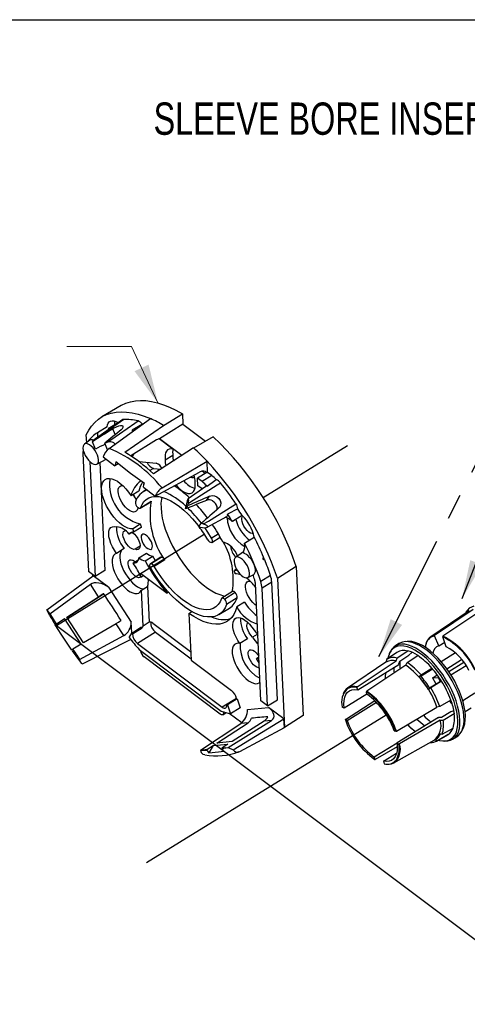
# Model space of a CAD drawing. Header units: inches. Extents: x 0 to 11, y 0 to 8.5.
# Tile 18 of 23: x 6.2 to 7.9, y 4.7 to 8.5. Entities that reach past the tile are written whole.
import ezdxf

# ---------------------------------------------------------------- set-up
doc = ezdxf.new("R2010")
doc.units = ezdxf.units.IN
doc.header["$MEASUREMENT"] = 0
doc.linetypes.add('CENTERX2', pattern=[0.8, 0.5, -0.1, 0.1, -0.1])
doc.layers.add('TEXT', color=140, linetype='Continuous', lineweight=25)
doc.styles.add('SLDTEXTSTYLE0', font='TXT', dxfattribs={"width": 0.75})
doc.dimstyles.new('SLDDIMSTYLE0', dxfattribs={"dimtxt": 0.18, "dimasz": 0.15, "dimexe": 0, "dimexo": 0.0625, "dimgap": 0, "dimtad": 0, "dimtih": 1, "dimtoh": 1, "dimdec": 0, "dimrnd": 1e-09, "dimzin": 0, "dimdsep": 46, "dimtxsty": 'Standard', "dimsah": 1, "dimcen": 0.09, "dimadec": 0, "dimazin": 0, "dimtfac": 0.15, "dimtdec": 0, "dimtofl": 0, "dimtmove": 0, "dimatfit": 3, "dimfxl": 0, "dimfrac": 2, "dimtolj": 1, "dimtzin": 0, "dimarcsym": 0})

msp = doc.modelspace()

# ---------------------------------------------------------------- linework, layer by layer
at = {"color": 7, "linetype": 'Continuous'}
msp.add_line((0.0001, 8.5001), (11.0001, 8.5001), dxfattribs=at)
for p, q in [((6.5779, 7.0064), (6.5029, 6.9621)), ((6.5842, 6.9516), (6.4691, 6.8708)), ((6.5282, 6.9174), (6.5658, 6.9407)), ((6.532, 6.8403), (6.691, 6.9556)), ((6.7419, 6.9292), (6.815, 6.9744)), ((6.815, 6.9744), (6.8169, 6.9335)), ((6.5236, 6.9242), (6.4859, 6.901)), ((6.5282, 6.9174), (6.532, 6.915)), ((6.5546, 6.8935), (6.5455, 6.9159)), ((6.592, 6.8258), (6.7419, 6.9294)), ((6.66, 6.9338), (6.6203, 6.9113)), ((6.6235, 6.9067), (6.6203, 6.9113)), ((6.8169, 6.9335), (6.727, 6.8777)), ((6.7419, 6.9294), (6.7419, 6.9292)), ((6.8169, 6.9335), (6.904, 6.8682)), ((6.4565, 6.8718), (6.4357, 6.8572)), ((6.4444, 6.8633), (6.443, 6.8924)), ((6.4782, 6.8377), (6.4666, 6.8662)), ((6.7151, 6.8729), (6.6155, 6.8111)), ((6.7775, 6.8379), (6.725, 6.8773)), ((6.8134, 6.8129), (6.727, 6.8777)), ((6.9337, 6.8853), (6.8584, 6.8418)), ((6.5254, 6.8341), (6.5145, 6.861)), ((6.8584, 6.842), (6.7038, 6.7419)), ((6.7835, 6.8353), (6.7775, 6.8379)), ((7.1283, 6.6497), (7.4544, 6.8511)), ((6.4301, 6.8199), (6.4517, 6.364)), ((6.4565, 6.7894), (6.4776, 6.3445)), ((6.4839, 6.7792), (6.5197, 6.7985)), ((6.5083, 6.807), (6.5539, 6.7728)), ((6.646, 6.7896), (6.6477, 6.7896)), ((6.6477, 6.7896), (6.7141, 6.7826)), ((6.7362, 6.6871), (6.9105, 6.791)), ((6.7487, 6.7956), (6.7783, 6.8139)), ((6.9105, 6.7908), (6.9105, 6.791)), ((6.9126, 6.7473), (6.9105, 6.7908)), ((6.4954, 6.7854), (6.5152, 6.3678)), ((6.5664, 6.7806), (6.5539, 6.7728)), ((6.7031, 6.7628), (6.6896, 6.7545)), ((6.7031, 6.7628), (6.7315, 6.7599)), ((6.7101, 6.6556), (6.8813, 6.7482)), ((6.9037, 6.7432), (6.8919, 6.7521)), ((6.9093, 6.7467), (6.8739, 6.7248)), ((6.8753, 6.6959), (6.8739, 6.7248)), ((6.8914, 6.7116), (6.8739, 6.7248)), ((6.9291, 6.7349), (6.8914, 6.7116)), ((6.9102, 6.746), (6.9093, 6.7467)), ((6.9126, 6.7473), (6.9102, 6.746)), ((6.9291, 6.7349), (6.9126, 6.7473)), ((6.6461, 6.6751), (6.6165, 6.6568)), ((6.6765, 6.6809), (6.6631, 6.6726)), ((6.6645, 6.6898), (6.7101, 6.6556)), ((6.9055, 6.6928), (6.8373, 6.645)), ((6.892, 6.6833), (6.8753, 6.6959)), ((6.6516, 6.6086), (6.6925, 6.6338)), ((6.6533, 6.6108), (6.6942, 6.636)), ((6.9079, 6.6389), (6.9206, 6.6554)), ((6.9323, 6.636), (6.933, 6.6369)), ((6.8277, 6.6061), (6.8374, 6.6187)), ((6.9501, 6.6138), (6.9494, 6.6128)), ((7.0297, 6.6064), (6.9902, 6.586)), ((6.9107, 6.5351), (6.9871, 6.5763)), ((7.0464, 6.5801), (7.0088, 6.5568)), ((6.6225, 6.5294), (6.6521, 6.5477)), ((6.6557, 6.5343), (6.6261, 6.516)), ((6.8786, 6.5373), (6.8882, 6.5499)), ((6.3273, 6.155), (6.9, 6.5086)), ((6.6217, 6.5163), (6.609, 6.5084)), ((6.9271, 6.4928), (6.954, 6.5094)), ((6.9288, 6.4762), (6.9615, 6.4964)), ((7.0557, 6.4735), (7.0934, 6.4967)), ((6.5899, 6.4522), (6.5603, 6.4339)), ((6.651, 6.4616), (6.6322, 6.4499)), ((6.6238, 6.3957), (6.644, 6.4082)), ((6.6462, 6.4168), (6.6758, 6.4351)), ((6.6713, 6.4048), (6.7009, 6.4231)), ((6.732, 6.4186), (6.6911, 6.3934)), ((6.6918, 6.3937), (6.7327, 6.419)), ((6.7105, 6.4054), (6.7009, 6.4231)), ((6.7469, 6.4085), (6.706, 6.3833)), ((6.732, 6.4186), (6.7327, 6.419)), ((7.0514, 6.44), (7.0206, 6.4183)), ((6.5152, 6.3678), (6.4776, 6.3445)), ((7.0246, 6.3726), (7.0164, 6.3675)), ((7.256, 6.3836), (7.183, 6.3372)), ((7.256, 6.3836), (7.2834, 5.8065)), ((6.2896, 6.2147), (6.4693, 6.3474)), ((6.4776, 6.3445), (6.4517, 6.364)), ((6.4689, 6.3471), (6.4687, 6.3512)), ((6.529, 6.3026), (6.4693, 6.3474)), ((6.653, 6.3572), (6.7557, 6.2801)), ((6.6538, 6.3406), (6.653, 6.3572)), ((6.6655, 6.3478), (6.6538, 6.3406)), ((7.0688, 6.3403), (7.0912, 6.3524)), ((7.1561, 6.3486), (7.1184, 6.3254)), ((7.183, 6.3372), (7.2104, 5.7594)), ((6.3016, 6.2003), (6.4589, 6.314)), ((6.4902, 6.266), (6.4589, 6.314)), ((6.529, 6.3026), (6.617, 6.1674)), ((6.6562, 6.2909), (6.6799, 6.3056)), ((6.6627, 6.1526), (6.6562, 6.2909)), ((6.6799, 6.3056), (6.6864, 6.1672)), ((7.1195, 5.863), (7.0978, 6.3189)), ((7.1613, 6.3227), (7.1237, 6.2995)), ((7.1453, 5.8435), (7.1237, 6.2995)), ((7.183, 5.8668), (7.1613, 6.3227)), ((6.3672, 6.1865), (6.4902, 6.266)), ((6.4978, 6.268), (6.3682, 6.1848)), ((6.5111, 6.2766), (6.4975, 6.2678)), ((6.4975, 6.2678), (6.4978, 6.268)), ((6.761, 6.2835), (6.7557, 6.2801)), ((7.0092, 6.2862), (6.9683, 6.261)), ((7.0198, 6.2818), (6.9789, 6.2566)), ((7.0274, 6.2617), (6.9865, 6.2364)), ((6.9568, 6.1969), (6.9977, 6.2222)), ((7.0556, 6.2449), (7.026, 6.2266)), ((7.7915, 6.1172), (7.9413, 6.2178)), ((6.3016, 6.2003), (6.3112, 6.1855)), ((6.3273, 6.1607), (6.3112, 6.1855)), ((6.3228, 6.1568), (6.3591, 6.1812)), ((6.3273, 6.1607), (6.3591, 6.1812)), ((6.4234, 6.0819), (6.3591, 6.1812)), ((6.4319, 6.0869), (6.3672, 6.1865)), ((6.8401, 6.2016), (6.8513, 6.2085)), ((6.8401, 6.2016), (6.8487, 6.0204)), ((7.9255, 6.2115), (7.7766, 6.1113)), ((7.9748, 6.2138), (7.8243, 6.1133)), ((7.913, 6.2061), (7.9128, 6.2029)), ((6.3273, 6.1607), (6.3262, 6.1599)), ((6.3273, 6.155), (8.2825, 4.688)), ((6.5581, 6.1616), (6.4319, 6.0869)), ((6.5882, 6.1153), (6.5581, 6.1616)), ((6.619, 6.1256), (6.617, 6.1674)), ((6.6188, 6.1255), (6.6565, 6.1488)), ((6.6217, 6.122), (6.6593, 6.1452)), ((6.6864, 6.1672), (6.6627, 6.1526)), ((6.7003, 6.1642), (6.8471, 6.054)), ((6.4172, 6.0228), (6.5882, 6.1153)), ((6.428, 6.0062), (6.6145, 6.1008)), ((6.6091, 6.1076), (6.6188, 6.1255)), ((6.7111, 6.1288), (6.6409, 6.0854)), ((6.7111, 6.1288), (6.8485, 6.0257)), ((7.0674, 6.1034), (7.0378, 6.0851)), ((7.105, 6.1202), (7.0867, 6.1089)), ((7.8085, 6.0759), (7.7909, 6.1146)), ((7.8368, 6.0725), (7.8235, 6.1107)), ((6.3901, 6.0619), (6.3911, 6.0627)), ((6.4234, 6.0819), (6.3911, 6.0627)), ((6.4061, 6.0397), (6.3911, 6.0627)), ((6.6409, 6.0854), (6.9696, 5.8388)), ((6.6472, 6.0619), (6.9652, 5.8233)), ((7.6537, 6.0846), (7.6384, 6.0748)), ((7.7562, 6.0694), (7.7577, 6.0792)), ((7.8085, 6.0759), (7.8308, 6.0897)), ((6.4061, 6.0397), (6.4172, 6.0228)), ((6.6532, 6.0567), (6.6531, 6.0574)), ((6.9617, 5.8114), (6.6667, 6.0328)), ((7.1022, 6.0273), (7.1114, 6.033)), ((7.6056, 6.0236), (7.6045, 6.014)), ((7.6458, 6.0506), (7.6056, 6.0236)), ((7.6189, 6.0509), (7.6161, 6.0447)), ((7.6428, 6.0177), (7.6468, 6.0285)), ((7.6875, 6.0556), (7.6468, 6.0285)), ((7.6572, 6.0165), (7.6926, 6.0393)), ((7.6853, 6.0111), (7.7263, 6.0382)), ((7.6875, 6.0556), (7.6872, 6.0568)), ((7.6926, 6.0393), (7.7035, 6.0505)), ((7.7263, 6.0382), (7.7261, 6.0393)), ((7.873, 6.0486), (7.8176, 6.0144)), ((6.8487, 6.0204), (7.0053, 5.9029)), ((7.6033, 6.0125), (7.4544, 5.9123)), ((7.4919, 5.9172), (7.6428, 6.0177)), ((7.4939, 5.9052), (7.6539, 6.004)), ((7.6804, 6.0007), (7.5288, 5.9006)), ((7.6534, 6.0058), (7.6572, 6.0165)), ((7.6534, 6.0058), (7.6539, 6.004)), ((7.6804, 6.0007), (7.6853, 6.0111)), ((7.7395, 5.9632), (7.7814, 5.9895)), ((7.7757, 5.9819), (7.7832, 5.987)), ((7.7814, 5.9895), (7.7813, 5.9894)), ((7.839, 5.9864), (7.8966, 6.0228)), ((7.8467, 5.9762), (7.9052, 6.0123)), ((7.8547, 5.964), (7.9134, 6.0002)), ((7.7316, 5.9567), (7.7395, 5.9632)), ((7.737, 5.9601), (7.7316, 5.9567)), ((7.7384, 5.9584), (7.7398, 5.9596)), ((7.7398, 5.9596), (7.7757, 5.9819)), ((7.8072, 5.9517), (7.7844, 5.9512)), ((7.7848, 5.9521), (7.802, 5.963)), ((7.8072, 5.9517), (7.8094, 5.9531)), ((7.8152, 5.9375), (7.8072, 5.9517)), ((7.4939, 5.9052), (7.491, 5.9147)), ((7.7766, 5.9133), (7.7686, 5.9068)), ((7.7723, 5.9131), (7.8174, 5.941)), ((7.8184, 5.9396), (7.7766, 5.9133)), ((7.0241, 5.8724), (6.9696, 5.8388)), ((7.0243, 5.8714), (6.9867, 5.8481)), ((7.027, 5.8708), (6.9894, 5.8475)), ((7.027, 5.8708), (7.0392, 5.8363)), ((7.5294, 5.8891), (7.4411, 5.8346)), ((7.5294, 5.8892), (7.5277, 5.8981)), ((7.948, 5.8924), (7.9009, 5.8633)), ((6.9894, 5.8475), (7.0016, 5.8131)), ((7.0392, 5.8363), (7.0016, 5.8131)), ((7.0675, 5.8294), (7.1487, 5.8377)), ((7.1453, 5.8435), (7.1195, 5.863)), ((7.1453, 5.8435), (7.183, 5.8668)), ((7.2084, 5.7929), (7.1487, 5.8377)), ((7.4411, 5.8346), (7.434, 5.8385)), ((7.4464, 5.7905), (7.5599, 5.8637)), ((7.4528, 5.7869), (7.5668, 5.8573)), ((7.644, 5.7455), (7.8009, 5.8384)), ((7.812, 5.8405), (7.8009, 5.8384)), ((7.8545, 5.8656), (7.812, 5.8405)), ((7.8587, 5.853), (7.849, 5.8623)), ((7.8553, 5.8653), (7.8545, 5.8656)), ((7.9337, 5.834), (7.9106, 5.8208)), ((6.6765, 5.2364), (7.604, 5.8092)), ((6.9714, 5.8092), (6.9841, 5.8174)), ((6.9736, 5.8205), (6.9739, 5.8161)), ((6.9785, 5.8191), (6.9739, 5.8161)), ((7.045, 5.7779), (6.9965, 5.8142)), ((7.2834, 5.8065), (7.2104, 5.7594)), ((7.8065, 5.7985), (7.6464, 5.6997)), ((7.8065, 5.7985), (7.8078, 5.7978)), ((7.819, 5.7985), (7.8078, 5.7978)), ((7.8552, 5.8202), (7.819, 5.7985)), ((7.8248, 5.7886), (7.8673, 5.8134)), ((7.8662, 5.8246), (7.8552, 5.8202)), ((7.8673, 5.8134), (7.8682, 5.8129)), ((6.8853, 5.6715), (7.0414, 5.7752)), ((6.9484, 5.6994), (7.0692, 5.7781)), ((6.9919, 5.6824), (7.1607, 5.7874)), ((7.1319, 5.7845), (7.0082, 5.7055)), ((7.0114, 5.6731), (7.2084, 5.7929)), ((7.0377, 5.6674), (7.21, 5.76)), ((7.0692, 5.7781), (7.0414, 5.7752)), ((7.1607, 5.7874), (7.1319, 5.7845)), ((7.21, 5.76), (7.2084, 5.7929)), ((7.4528, 5.7869), (7.4462, 5.7892)), ((7.8134, 5.7877), (7.6562, 5.696)), ((7.8134, 5.7877), (7.8248, 5.7886)), ((7.821, 5.7335), (7.8634, 5.7574)), ((7.6347, 5.7473), (7.6413, 5.7451)), ((7.8002, 5.7073), (7.8425, 5.7312)), ((7.8448, 5.7326), (7.8024, 5.7086)), ((7.8108, 5.736), (7.821, 5.7335)), ((7.8448, 5.7326), (7.8425, 5.7312)), ((7.8447, 5.7327), (7.8448, 5.7326)), ((7.8587, 5.7548), (7.8621, 5.7557)), ((7.8612, 5.714), (7.8768, 5.7232)), ((6.9092, 5.6739), (6.9343, 5.6903)), ((6.9343, 5.6903), (6.9175, 5.661)), ((6.9343, 5.6903), (6.9915, 5.6949)), ((7.0082, 5.7055), (6.9484, 5.6994)), ((6.9915, 5.6949), (6.9681, 5.68)), ((6.983, 5.6815), (6.9681, 5.68)), ((6.983, 5.6815), (6.9919, 5.6824)), ((6.9919, 5.6824), (7.0114, 5.6731)), ((7.6464, 5.6996), (7.5581, 5.6451)), ((7.6466, 5.6844), (7.5615, 5.6354)), ((7.6335, 5.6223), (7.7898, 5.7105)), ((7.6464, 5.6997), (7.6535, 5.6958)), ((7.7922, 5.7112), (7.7977, 5.7146)), ((7.8024, 5.7086), (7.7922, 5.7112)), ((7.8243, 5.7075), (7.8311, 5.7072)), ((6.8853, 5.6715), (6.8954, 5.6725)), ((6.9026, 5.6544), (6.8953, 5.6556)), ((6.9092, 5.6739), (6.8954, 5.6725)), ((6.9104, 5.6715), (6.9092, 5.6739)), ((6.9681, 5.68), (6.9693, 5.6774)), ((7.5581, 5.6451), (7.5598, 5.6361)), ((7.5936, 5.6291), (7.6448, 5.6608)), ((7.5936, 5.6291), (7.5965, 5.6196))]:
    msp.add_line(p, q)
at = {"flags": 128}
for points in [[(6.5779, 7.0064), (6.5799, 7.0076), (6.5964, 7.0155), (6.6141, 7.0212), (6.6329, 7.0247), (6.6528, 7.0261), (6.6737, 7.0252), (6.6955, 7.0221), (6.7181, 7.0168), (6.7415, 7.0094), (6.7655, 6.9998), (6.79, 6.9881), (6.815, 6.9744)], [(6.443, 6.8924), (6.4525, 6.9105), (6.4634, 6.9268), (6.4758, 6.941), (6.4897, 6.9532), (6.5049, 6.9632), (6.5214, 6.9712), (6.5391, 6.9769), (6.558, 6.9805), (6.5779, 6.9818), (6.5989, 6.981), (6.6208, 6.9779), (6.6435, 6.9726), (6.6669, 6.9651), (6.691, 6.9555)], [(6.4681, 6.8696), (6.4854, 6.8817), (6.5749, 6.9443), (6.5868, 6.9526)], [(6.5236, 6.9242), (6.5251, 6.932), (6.5278, 6.9383), (6.5318, 6.9431), (6.537, 6.9462), (6.5431, 6.9475), (6.5501, 6.947), (6.5577, 6.9447), (6.5658, 6.9407)], [(6.5244, 6.8638), (6.5413, 6.8756), (6.6313, 6.9382), (6.6433, 6.9465)], [(6.5531, 6.9328), (6.553, 6.9393), (6.5537, 6.9461)], [(6.5695, 6.9414), (6.5677, 6.941), (6.5658, 6.9407)], [(6.5781, 6.9124), (6.5833, 6.9176), (6.5858, 6.9223), (6.5851, 6.9258), (6.5815, 6.9278), (6.5754, 6.9279), (6.5675, 6.9261), (6.5585, 6.9228), (6.5495, 6.9184), (6.5455, 6.9159)], [(6.4301, 6.8411), (6.4314, 6.8324), (6.4343, 6.8229), (6.4388, 6.8131), (6.4445, 6.8036), (6.4511, 6.795), (6.4582, 6.7877), (6.4655, 6.7823), (6.4725, 6.7789), (6.4787, 6.7779), (6.4839, 6.7792), (6.4877, 6.7828), (6.4899, 6.7885), (6.4904, 6.7959), (6.4892, 6.8046), (6.4862, 6.8141), (6.4818, 6.8239), (6.4761, 6.8334), (6.4695, 6.842), (6.4623, 6.8493), (6.4551, 6.8547), (6.4481, 6.8581), (6.4418, 6.8591), (6.4367, 6.8578), (6.4328, 6.8542), (6.4306, 6.8485), (6.4301, 6.8411)], [(6.7775, 6.8379), (6.7701, 6.8386), (6.7635, 6.8374), (6.7579, 6.8343), (6.7534, 6.8295), (6.7502, 6.8231), (6.7483, 6.8151), (6.7478, 6.8059), (6.7487, 6.7956)], [(6.5571, 6.7878), (6.5542, 6.7763), (6.5539, 6.7728)], [(6.6678, 6.7048), (6.6141, 6.7433), (6.5571, 6.7878)], [(6.7783, 6.8139), (6.7785, 6.8031), (6.7802, 6.7914)], [(6.6225, 6.5294), (6.6135, 6.5294), (6.6037, 6.5317), (6.5931, 6.5363), (6.5821, 6.5431), (6.5709, 6.5518), (6.5598, 6.5623), (6.5491, 6.5743), (6.539, 6.5876), (6.5297, 6.6018), (6.5215, 6.6166), (6.5145, 6.6317), (6.509, 6.6466), (6.505, 6.661), (6.5027, 6.6747), (6.5022, 6.6871), (6.5033, 6.6982), (6.5061, 6.7076), (6.5106, 6.715), (6.5165, 6.7203), (6.5239, 6.7234), (6.5325, 6.7243), (6.542, 6.7228), (6.5524, 6.719), (6.5633, 6.713), (6.5744, 6.705), (6.5856, 6.6951), (6.5965, 6.6836), (6.6068, 6.6707), (6.6165, 6.6568)], [(6.8622, 6.7321), (6.8608, 6.7297), (6.8568, 6.7266), (6.8514, 6.726), (6.8449, 6.7279), (6.8443, 6.7282)], [(6.9104, 6.6936), (6.9405, 6.7154), (6.9459, 6.7193)], [(6.6425, 6.6116), (6.6421, 6.6081), (6.64, 6.6015), (6.6364, 6.5967), (6.6314, 6.5941), (6.6252, 6.5937), (6.6181, 6.5955), (6.6103, 6.5995), (6.6024, 6.6055), (6.5945, 6.6132), (6.587, 6.6223), (6.5803, 6.6324), (6.5746, 6.6431), (6.5703, 6.6538), (6.5674, 6.6641), (6.5662, 6.6736), (6.5666, 6.6819), (6.5686, 6.6885), (6.5723, 6.6933), (6.5773, 6.6959), (6.5835, 6.6963), (6.5845, 6.6962)], [(6.6645, 6.6898), (6.6664, 6.7009), (6.6678, 6.7048)], [(6.7894, 6.6985), (6.7904, 6.6973), (6.8001, 6.6874), (6.81, 6.6791), (6.8197, 6.6727), (6.8291, 6.6683), (6.8379, 6.6661), (6.8458, 6.6661), (6.8525, 6.6683), (6.858, 6.6728), (6.862, 6.6793), (6.8644, 6.6876), (6.8652, 6.6975), (6.8643, 6.7088)], [(6.8385, 6.6281), (6.8562, 6.6394), (6.9502, 6.699), (6.9626, 6.7069)], [(6.9104, 6.6936), (6.9071, 6.6936), (6.9055, 6.6928)], [(6.6533, 6.6108), (6.6589, 6.6235), (6.6662, 6.6341), (6.675, 6.6426), (6.6853, 6.6488), (6.6969, 6.6528), (6.7097, 6.6543), (6.7236, 6.6535), (6.7385, 6.6504), (6.7541, 6.6449), (6.7703, 6.6372), (6.7869, 6.6272), (6.8038, 6.6152), (6.8208, 6.6013), (6.8376, 6.5855), (6.8542, 6.5681), (6.8703, 6.5493), (6.8791, 6.538)], [(6.6942, 6.636), (6.6935, 6.6347), (6.6925, 6.6338)], [(6.7352, 6.6513), (6.7339, 6.644), (6.7322, 6.6276), (6.7323, 6.6098), (6.734, 6.5907), (6.7373, 6.5706), (6.7423, 6.5496), (6.7489, 6.528), (6.7569, 6.5059), (6.7664, 6.4837), (6.7772, 6.4615), (6.7892, 6.4396), (6.8024, 6.4181), (6.8164, 6.3974), (6.8313, 6.3776), (6.8468, 6.3589), (6.8628, 6.3416), (6.8792, 6.3257), (6.8957, 6.3115), (6.9122, 6.2991), (6.9286, 6.2887), (6.9446, 6.2803), (6.9601, 6.274), (6.9749, 6.2699), (6.981, 6.2688)], [(6.9206, 6.6554), (6.9298, 6.6577), (6.9395, 6.6569), (6.9488, 6.653), (6.9564, 6.6465), (6.9615, 6.6382), (6.9636, 6.6289), (6.9625, 6.6197), (6.9583, 6.6117), (6.9552, 6.6085)], [(6.6533, 6.6108), (6.6526, 6.6094), (6.6515, 6.6085), (6.6502, 6.6081), (6.6486, 6.6081), (6.6468, 6.6087), (6.6449, 6.6097), (6.643, 6.6111), (6.641, 6.613)], [(6.8973, 6.5476), (6.9157, 6.559), (7.0102, 6.6178), (7.0227, 6.6256)], [(6.9492, 6.6032), (6.9503, 6.6071), (6.9501, 6.6138)], [(7.0899, 6.5113), (7.0851, 6.5108), (7.079, 6.5126), (7.0723, 6.5166), (7.0656, 6.5227), (7.0592, 6.5302), (7.0536, 6.5389), (7.0492, 6.5479), (7.0463, 6.5569), (7.0451, 6.565), (7.0456, 6.5718), (7.0478, 6.5769), (7.0487, 6.5779)], [(6.5603, 6.4339), (6.5517, 6.4462), (6.5442, 6.4592), (6.5381, 6.4725), (6.5335, 6.4857), (6.5307, 6.4982), (6.5297, 6.5096), (6.5306, 6.5195), (6.5334, 6.5276), (6.5378, 6.5335), (6.5439, 6.537), (6.5513, 6.5381), (6.5599, 6.5366)], [(6.6322, 6.4499), (6.6268, 6.4493), (6.6203, 6.4511), (6.6134, 6.4554), (6.6063, 6.4617), (6.5995, 6.4696), (6.5937, 6.4787), (6.589, 6.4883), (6.586, 6.4976), (6.5847, 6.5062), (6.5852, 6.5134), (6.5876, 6.5187), (6.5917, 6.5217), (6.5945, 6.5224)], [(6.9009, 6.5334), (6.9125, 6.5163), (6.9271, 6.4928)], [(6.6206, 6.5162), (6.6223, 6.5149), (6.6294, 6.5086), (6.6361, 6.5007), (6.642, 6.4916), (6.6466, 6.4821), (6.6497, 6.4727), (6.651, 6.4641), (6.6504, 6.4569), (6.648, 6.4516), (6.644, 6.4486), (6.6386, 6.448), (6.6322, 6.4499)], [(6.699, 6.4623), (6.6978, 6.4699), (6.6949, 6.4782), (6.6905, 6.4866), (6.6851, 6.4943), (6.679, 6.5008), (6.6727, 6.5055), (6.6668, 6.508), (6.6617, 6.5082), (6.6579, 6.506), (6.6556, 6.5016), (6.655, 6.4953), (6.6562, 6.4877), (6.6591, 6.4794), (6.6635, 6.471), (6.6689, 6.4633), (6.675, 6.4568), (6.6813, 6.4521), (6.6872, 6.4496), (6.6923, 6.4494), (6.6961, 6.4516), (6.6984, 6.456), (6.699, 6.4623)], [(6.9271, 6.4928), (6.9286, 6.49), (6.9297, 6.4872), (6.9305, 6.4845), (6.9309, 6.4819), (6.9308, 6.4797), (6.9303, 6.4779), (6.9294, 6.4766), (6.9281, 6.4758)], [(6.5796, 6.4458), (6.5784, 6.4443), (6.5748, 6.4372), (6.5728, 6.4284), (6.5726, 6.4179), (6.574, 6.4062), (6.577, 6.3936), (6.5816, 6.3805), (6.5876, 6.3671), (6.5949, 6.354), (6.6032, 6.3414), (6.6123, 6.3299), (6.622, 6.3196), (6.6319, 6.3109), (6.6417, 6.304), (6.6513, 6.2992), (6.6602, 6.2965), (6.6645, 6.2961)], [(6.5603, 6.4339), (6.5538, 6.431), (6.5487, 6.4259), (6.5451, 6.4188), (6.5432, 6.4098), (6.5429, 6.3993), (6.5444, 6.3875), (6.5475, 6.3748), (6.5522, 6.3615), (6.5584, 6.3481), (6.5657, 6.3349), (6.5742, 6.3223), (6.5834, 6.3108), (6.5931, 6.3005), (6.6031, 6.2919), (6.613, 6.2852), (6.6226, 6.2805), (6.6315, 6.2781), (6.6395, 6.2779), (6.6465, 6.2801), (6.6521, 6.2845), (6.6562, 6.2909)], [(6.6532, 6.3424), (6.6501, 6.3403), (6.6449, 6.3397), (6.6388, 6.3415), (6.6322, 6.3455), (6.6254, 6.3515), (6.619, 6.3591), (6.6135, 6.3677), (6.6091, 6.3768), (6.6061, 6.3857), (6.6049, 6.3939), (6.6054, 6.4007), (6.6077, 6.4057), (6.6115, 6.4087), (6.6166, 6.4092), (6.6228, 6.4074), (6.6294, 6.4034), (6.6324, 6.401)], [(7.0754, 6.357), (7.0741, 6.3657), (7.0712, 6.3753), (7.0667, 6.3851), (7.061, 6.3945), (7.0544, 6.4032), (7.0473, 6.4104), (7.04, 6.4158), (7.033, 6.4192), (7.0268, 6.4203), (7.0216, 6.4189), (7.0178, 6.4153), (7.0155, 6.4097), (7.0151, 6.4023), (7.0163, 6.3935), (7.0193, 6.384), (7.0237, 6.3742), (7.0294, 6.3647), (7.036, 6.3561), (7.0432, 6.3489), (7.0504, 6.3434), (7.0574, 6.3401), (7.0637, 6.339), (7.0688, 6.3403), (7.0727, 6.3439), (7.0749, 6.3496), (7.0754, 6.357)], [(7.0912, 6.3524), (7.093, 6.3536), (7.0962, 6.358), (7.0979, 6.3643), (7.0978, 6.3721), (7.0961, 6.3811), (7.0928, 6.3907), (7.0881, 6.4004), (7.0823, 6.4097), (7.0756, 6.4181), (7.0685, 6.4252), (7.0613, 6.4305), (7.0543, 6.4338)], [(7.1337, 6.409), (7.1306, 6.4093), (7.1293, 6.4098), (7.1282, 6.4107), (7.1277, 6.4115), (7.1275, 6.4125), (7.1276, 6.4139), (7.1285, 6.4165), (7.1297, 6.4186)], [(6.6928, 6.3767), (6.6913, 6.3795), (6.6902, 6.3823), (6.6894, 6.3851), (6.6891, 6.3876), (6.6891, 6.3898), (6.6897, 6.3916), (6.6906, 6.3929), (6.6918, 6.3937)], [(6.9865, 6.2364), (6.9805, 6.2228), (6.9729, 6.2112), (6.9637, 6.2018), (6.9529, 6.1947), (6.9408, 6.19), (6.9274, 6.1876), (6.9129, 6.1876), (6.8974, 6.19), (6.881, 6.1948), (6.8639, 6.202), (6.8463, 6.2114), (6.8283, 6.223), (6.8102, 6.2367), (6.792, 6.2523), (6.7741, 6.2696), (6.7564, 6.2886), (6.7393, 6.309), (6.7229, 6.3306), (6.7074, 6.3533), (6.6928, 6.3767)], [(6.9666, 6.2587), (6.961, 6.2461), (6.9537, 6.2354), (6.9449, 6.227), (6.9347, 6.2207), (6.9231, 6.2168), (6.9102, 6.2152), (6.8963, 6.216), (6.8815, 6.2191), (6.8659, 6.2246), (6.8496, 6.2324), (6.833, 6.2423), (6.8161, 6.2543), (6.7991, 6.2683), (6.7823, 6.284), (6.7657, 6.3014), (6.7497, 6.3202), (6.7342, 6.3403), (6.7196, 6.3614), (6.706, 6.3833)], [(7.0269, 6.3686), (7.023, 6.3674), (7.0164, 6.3675)], [(7.102, 6.2305), (7.0954, 6.2356), (7.0875, 6.2433), (7.0801, 6.2524), (7.0733, 6.2625), (7.0677, 6.2731), (7.0633, 6.2839), (7.0605, 6.2942), (7.0592, 6.3037), (7.0596, 6.312), (7.0617, 6.3186), (7.0653, 6.3233), (7.0703, 6.326), (7.0765, 6.3264), (7.0775, 6.3262)], [(6.9666, 6.2587), (6.9673, 6.2601), (6.9684, 6.261), (6.9697, 6.2615), (6.9713, 6.2614), (6.9731, 6.2609), (6.975, 6.2599), (6.977, 6.2584), (6.9789, 6.2566)], [(6.2896, 6.2147), (6.2988, 6.2028), (6.3016, 6.2003)], [(7.026, 6.2266), (7.021, 6.2111), (7.0144, 6.1974), (7.0063, 6.1857), (6.9966, 6.176), (6.9856, 6.1685), (6.9732, 6.1632), (6.9595, 6.1602), (6.9448, 6.1594), (6.9291, 6.1609), (6.9125, 6.1647), (6.8951, 6.1707), (6.8772, 6.1789), (6.8588, 6.1892), (6.8401, 6.2016)], [(7.0378, 6.0851), (7.0299, 6.0971), (7.023, 6.1096), (7.0175, 6.1224), (7.0134, 6.1349), (7.0109, 6.1467), (7.0102, 6.1575), (7.0111, 6.1669), (7.0137, 6.1746), (7.0179, 6.1804), (7.0236, 6.184), (7.0305, 6.1853), (7.0385, 6.1844), (7.0473, 6.1811), (7.0565, 6.1757), (7.066, 6.1683), (7.0754, 6.1592), (7.0843, 6.1486), (7.0926, 6.1369)], [(6.3867, 6.0587), (6.3452, 6.1208), (6.3228, 6.1568)], [(7.0867, 6.1089), (7.08, 6.1168), (7.0741, 6.1259), (7.0695, 6.1354), (7.0664, 6.1448), (7.0651, 6.1534), (7.0656, 6.1606), (7.068, 6.1659), (7.0683, 6.1663)], [(7.0926, 6.1369), (7.1016, 6.1252), (7.1074, 6.1163)], [(7.7766, 6.1113), (7.782, 6.1143), (7.7915, 6.1172)], [(6.3867, 6.0587), (6.3877, 6.06), (6.3901, 6.0619)], [(7.0378, 6.0851), (7.0295, 6.0858), (7.0224, 6.0842), (7.0164, 6.0805), (7.0119, 6.0746), (7.009, 6.0668), (7.0077, 6.0572), (7.0081, 6.0462), (7.0102, 6.0341), (7.0139, 6.0212), (7.0191, 6.008), (7.0256, 5.9947), (7.0334, 5.9817), (7.042, 5.9695), (7.0514, 5.9584), (7.0612, 5.9488), (7.0711, 5.9408), (7.0809, 5.9347), (7.0902, 5.9308), (7.0988, 5.929), (7.1065, 5.9296), (7.113, 5.9324), (7.1161, 5.9348)], [(7.6258, 6.0629), (7.6197, 6.0527), (7.6189, 6.0509)], [(7.806, 5.7106), (7.8108, 5.7094), (7.8237, 5.7076), (7.8355, 5.708), (7.8463, 5.7106), (7.8559, 5.7155), (7.8641, 5.7225), (7.8708, 5.7315), (7.8761, 5.7425), (7.8797, 5.7553), (7.8818, 5.7697), (7.8821, 5.7856), (7.8808, 5.8029), (7.8779, 5.8211), (7.8733, 5.8403), (7.8672, 5.8601), (7.8596, 5.8802), (7.8507, 5.9005), (7.8404, 5.9207), (7.829, 5.9405), (7.8166, 5.9597), (7.8033, 5.9781), (7.7893, 5.9955), (7.7748, 6.0116), (7.7599, 6.0262), (7.7448, 6.0392), (7.7298, 6.0504), (7.7149, 6.0597), (7.7004, 6.067), (7.6864, 6.0721), (7.6732, 6.075), (7.6608, 6.0757), (7.6495, 6.0741), (7.6393, 6.0704), (7.6304, 6.0645), (7.6229, 6.0564), (7.6229, 6.0564)], [(7.8311, 5.7072), (7.8426, 5.7077), (7.8536, 5.7104), (7.8633, 5.7153), (7.8717, 5.7224), (7.8786, 5.7316), (7.8839, 5.7428), (7.8877, 5.7559), (7.8897, 5.7706), (7.8901, 5.7868), (7.8888, 5.8044), (7.8858, 5.823), (7.8811, 5.8426), (7.8749, 5.8627), (7.8672, 5.8833), (7.858, 5.9039), (7.8476, 5.9245), (7.8359, 5.9447), (7.8233, 5.9643), (7.8097, 5.9831), (7.7955, 6.0008), (7.7806, 6.0172), (7.7655, 6.0321), (7.7501, 6.0454), (7.7348, 6.0568), (7.7196, 6.0663), (7.7048, 6.0736), (7.6906, 6.0789), (7.6771, 6.0818), (7.6645, 6.0826), (7.6529, 6.081), (7.6425, 6.0772), (7.6335, 6.0711), (7.6258, 6.0629), (7.6258, 6.0629)], [(7.8768, 5.7232), (7.8835, 5.728), (7.891, 5.736), (7.897, 5.7461), (7.9015, 5.758), (7.9045, 5.7716), (7.9058, 5.7868), (7.9054, 5.8033), (7.9035, 5.8211), (7.8999, 5.8398), (7.8947, 5.8593), (7.8881, 5.8793), (7.88, 5.8996), (7.8705, 5.9199), (7.8599, 5.9401), (7.8481, 5.9598), (7.8354, 5.9789), (7.8219, 5.9972), (7.8077, 6.0143), (7.793, 6.0302), (7.778, 6.0445), (7.7629, 6.0573), (7.7478, 6.0682), (7.7329, 6.0772), (7.7184, 6.0842), (7.7045, 6.0891), (7.6913, 6.0919), (7.6789, 6.0924), (7.6676, 6.0907), (7.6575, 6.0868), (7.6537, 6.0846)], [(7.8979, 5.748), (7.8997, 5.7508), (7.9049, 5.7617), (7.9085, 5.7744), (7.9106, 5.7888), (7.9109, 5.8046), (7.9096, 5.8217), (7.9067, 5.8399), (7.9022, 5.8589), (7.8961, 5.8786), (7.8886, 5.8986), (7.8797, 5.9187), (7.8695, 5.9388), (7.8581, 5.9585), (7.8458, 5.9776), (7.8326, 5.9959), (7.8187, 6.0132), (7.8042, 6.0291), (7.7894, 6.0437), (7.7745, 6.0566), (7.7595, 6.0678), (7.7447, 6.077), (7.7303, 6.0842), (7.7164, 6.0893), (7.7033, 6.0922), (7.691, 6.0929), (7.6853, 6.0924)], [(6.3882, 6.0566), (6.4124, 6.0233), (6.4214, 6.0114)], [(7.1134, 5.9911), (7.1097, 5.9909), (7.1036, 5.9927), (7.097, 5.9967), (7.0902, 6.0028), (7.0839, 6.0103), (7.0783, 6.019), (7.0739, 6.028), (7.071, 6.037), (7.0697, 6.0451), (7.0703, 6.0519), (7.0725, 6.057), (7.0763, 6.0599), (7.0815, 6.0605), (7.0876, 6.0587), (7.0942, 6.0546), (7.101, 6.0486), (7.1074, 6.0411), (7.1113, 6.0353)], [(7.1117, 6.0274), (7.1102, 6.0272), (7.1022, 6.0273)], [(7.1126, 6.0074), (7.1094, 6.0142), (7.1022, 6.0273)], [(7.7848, 5.9521), (7.7844, 5.9518), (7.7841, 5.9515), (7.7841, 5.9514), (7.7842, 5.9513), (7.7844, 5.9512)], [(7.7981, 5.9268), (7.7964, 5.9294), (7.7844, 5.9512)], [(7.4411, 5.8346), (7.4401, 5.8503), (7.441, 5.8645), (7.4437, 5.877), (7.4482, 5.8875), (7.4544, 5.8959), (7.4623, 5.9019), (7.4716, 5.9055), (7.4822, 5.9066), (7.4939, 5.9052)], [(6.9696, 5.8388), (6.9734, 5.8363), (6.977, 5.8349), (6.9803, 5.8346), (6.983, 5.8354), (6.985, 5.8372), (6.9864, 5.8401), (6.9869, 5.8438), (6.9867, 5.8481)], [(6.9739, 5.8161), (6.9737, 5.8135), (6.9731, 5.8114), (6.9721, 5.8098), (6.9706, 5.8088), (6.9687, 5.8085), (6.9666, 5.8088), (6.9642, 5.8098), (6.9617, 5.8114)], [(7.2104, 5.7594), (7.2075, 5.7582), (7.2067, 5.7579)], [(7.4464, 5.7905), (7.446, 5.7902), (7.4458, 5.7898), (7.4458, 5.7895), (7.446, 5.7893), (7.4462, 5.7892)], [(7.6464, 5.6997), (7.6474, 5.684), (7.6466, 5.6697), (7.6438, 5.6573), (7.6393, 5.6468), (7.6331, 5.6384), (7.6252, 5.6324), (7.6159, 5.6288), (7.6053, 5.6277), (7.5936, 5.6291)], [(6.9104, 5.6715), (6.9125, 5.6677), (6.9175, 5.661)], [(6.9175, 5.661), (6.9544, 5.665), (6.9756, 5.6679)], [(6.9756, 5.6679), (6.9707, 5.6748), (6.9693, 5.6774)]]:
    msp.add_lwpolyline(points, dxfattribs=at)
for centre, radius, start, end in [((6.5874, 6.947), 0.00567, 96.6593, 124.8977), ((6.5923, 6.7403), 0.2124, 76.1147, 91.4937), ((6.6357, 6.9192), 0.0284, 31.0305, 74.5734), ((6.4974, 6.5182), 0.4784, 59.2652, 66.1324), ((6.5552, 6.7898), 0.131, 121.9199, 144.0869), ((6.5554, 6.8955), 0.0697, 175.4382, 190.0997), ((6.5573, 6.7731), 0.1472, 97.6331, 101.4092), ((6.6052, 6.8647), 0.0489, 65.2514, 72.0311), ((6.464, 6.8583), 0.0155, 63.2828, 118.897), ((6.0939, 5.9914), 1.2265, 18.6457, 46.7847), ((6.4791, 6.823), 0.0491, 167.5607, 183.6058), ((6.5748, 6.7847), 0.0702, 127.5841, 161.4138), ((6.3266, 6.3539), 0.528, 39.1303, 67.1087), ((6.2233, 6.218), 0.7109, 47.4771, 58.762), ((6.839, 6.8247), 0.0617, 168.0413, 190.1647), ((6.1958, 6.1132), 0.9849, 43.4829, 47.7249), ((6.6066, 6.8254), 0.0218, 307.5861, 341.2213), ((6.7155, 6.7996), 0.0388, 200.0605, 251.3191), ((6.8368, 6.7918), 0.0882, 177.5461, 192.678), ((6.003, 5.937), 1.2461, 18.7358, 43.255), ((6.7012, 6.7459), 0.0389, 25.8056, 70.6302), ((6.6904, 6.7001), 0.1572, 171.239, 255.9157), ((6.7028, 6.6401), 0.0879, 123.9583, 169.0422), ((6.7497, 6.6509), 0.1064, 146.332, 166.8317), ((6.8911, 6.7707), 0.0898, 218.0783, 252.3557), ((6.7736, 6.7126), 0.0907, 357.6439, 15.7534), ((6.8171, 6.6144), 0.1224, 40.2798, 52.5816), ((6.8568, 6.6401), 0.1192, 41.6573, 52.6833), ((6.939, 6.6926), 0.0276, 31.2583, 75.6218), ((6.6992, 6.6141), 0.0685, 107.6726, 163.8887), ((6.7704, 6.6322), 0.0646, 121.9347, 158.8211), ((6.6287, 6.4071), 0.2896, 46.2879, 66.799), ((6.5754, 6.361), 0.3929, 47.1051, 58.17), ((6.0351, 5.959), 1.1915, 34.0181, 38.882), ((6.7299, 6.7225), 0.1224, 209.9558, 218.8324), ((6.5251, 6.596), 0.1203, 22.0273, 33.5007), ((6.6574, 6.6307), 0.0241, 174.1093, 227.2962), ((6.9894, 6.5846), 0.2997, 170.1048, 215.9792), ((6.9184, 6.611), 0.0298, 60.6107, 110.5628), ((6.9181, 6.6076), 0.0317, 9.4729, 63.4272), ((6.4782, 6.2402), 0.5144, 37.0736, 45.902), ((6.4237, 6.2039), 0.6115, 36.9199, 43.2615), ((6.9883, 6.6022), 0.0416, 5.8458, 34.22), ((6.0123, 5.9422), 1.215, 31.6687, 33.1392), ((6.9544, 6.5004), 0.0783, 46.0496, 69.1581), ((6.9814, 6.5834), 0.00918, 308.7567, 16.245), ((7.1269, 6.5802), 0.1391, 183.6934, 239.7018), ((5.9749, 5.9191), 1.2147, 31.6686, 33.2993), ((7.1708, 6.6077), 0.1554, 196.0719, 231.9138), ((6.9402, 6.4653), 0.1563, 11.5905, 47.2141), ((6.5542, 6.47), 0.0669, 35.0598, 85.196), ((6.6869, 6.534), 0.1269, 178.8188, 220.1647), ((7.0717, 6.6427), 0.4633, 194.1651, 195.8801), ((7.1014, 6.661), 0.4633, 194.1651, 195.8801), ((6.4615, 6.2197), 0.5251, 30.5106, 37.162), ((6.3679, 6.1618), 0.6814, 27.7125, 34.3107), ((6.6225, 6.501), 0.0154, 76.4395, 151.2651), ((6.9291, 6.4921), 0.0163, 200.8977, 266.3302), ((6.0884, 5.9816), 1.1293, 22.7689, 27.1405), ((6.9438, 6.3936), 0.0894, 19.5481, 72.1409), ((6.7291, 6.3342), 0.2831, 350.0902, 30.6472), ((7.0596, 6.4626), 0.0569, 182.0196, 229.1285), ((7.012, 6.4624), 0.0451, 330.6517, 14.223), ((6.1015, 5.982), 1.0733, 18.6586, 27.252), ((6.6252, 6.4167), 0.0211, 266.2339, 0.3754), ((6.6776, 6.4499), 0.0456, 226.4903, 262.0083), ((7.2637, 6.7151), 0.6688, 207.6463, 220.5667), ((6.7072, 6.4682), 0.0456, 226.4903, 262.0083), ((6.7317, 6.4027), 0.0163, 20.8977, 86.3302), ((6.0961, 5.9874), 1.0572, 24.9819, 25.3686), ((7.0453, 6.3781), 0.0936, 19.2433, 25.6601), ((6.2085, 6.0313), 0.9994, 18.515, 22.2036), ((6.4819, 6.2826), 0.1815, 18.634, 38.5474), ((6.6908, 6.3774), 0.0163, 20.8977, 86.3302), ((6.5707, 6.2407), 0.4633, 14.1651, 15.8801), ((6.6262, 6.3249), 0.0571, 340.2019, 10.3911), ((7.0238, 6.3085), 0.0457, 68.0827, 94.8899), ((6.953, 6.194), 0.1816, 36.7052, 53.0354), ((6.2473, 6.0485), 0.894, 18.4822, 19.8043), ((7.049, 6.3158), 0.0489, 3.6989, 19.2338), ((7.0637, 6.3164), 0.0978, 3.6989, 19.2338), ((7.0261, 6.2932), 0.0978, 3.6989, 19.2338), ((6.9626, 6.2389), 0.0241, 354.1093, 47.2962), ((6.9579, 6.283), 0.0727, 303.1992, 342.9138), ((7.0113, 6.2765), 0.00999, 32.3577, 102.4689), ((7.0035, 6.2641), 0.0241, 354.1093, 47.2962), ((7.4188, 6.8246), 1.2834, 208.3125, 211.2454), ((7.1476, 6.2902), 0.1373, 207.6093, 252.0701), ((7.2166, 6.3434), 0.1887, 211.4634, 233.3038), ((7.951, 6.1867), 0.0427, 99.2435, 152.8936), ((7.676, 6.9696), 1.574, 209.8782, 210.9618), ((6.9745, 6.2939), 0.1159, 246.4683, 283.9389), ((7.1644, 6.1806), 0.124, 178.5331, 218.5504), ((6.3377, 6.1438), 0.0198, 125.4465, 138.8639), ((7.6684, 6.9552), 1.2939, 218.5508, 218.7525), ((6.6686, 6.1454), 0.00933, 129.285, 180.9472), ((6.6911, 6.1555), 0.0126, 43.2649, 111.8069), ((6.7371, 6.1653), 0.0448, 176.379, 234.6562), ((7.6529, 6.9394), 1.3347, 218.5509, 221.1076), ((7.6308, 6.9319), 1.2939, 218.5508, 218.7525), ((6.6708, 6.1245), 0.0492, 182.9068, 232.5554), ((7.1497, 6.1421), 0.0712, 207.7736, 235.1003), ((7.8084, 6.0697), 0.0524, 127.3985, 176.9619), ((7.8, 6.0727), 0.0428, 102.293, 171.2455), ((7.7928, 6.1155), 0.00215, 127.4435, 205.3751), ((7.8256, 6.1114), 0.00231, 126.0422, 198.6949), ((7.7046, 5.8725), 0.2662, 24.0597, 63.471), ((7.7049, 5.8731), 0.2682, 23.9494, 63.5814), ((7.6454, 6.9484), 1.5368, 215.23, 216.2514), ((7.179, 6.076), 0.1405, 176.0634, 243.0409), ((7.8187, 6.0436), 0.0338, 107.5752, 173.2404), ((7.7445, 5.8959), 0.1992, 25.1291, 62.4016), ((6.6889, 6.0611), 0.036, 186.9187, 231.8859), ((7.6319, 5.9786), 0.052, 73.3531, 120.2725), ((7.6827, 6.0143), 0.0731, 144.8072, 169.1186), ((7.6724, 6.0053), 0.0525, 73.2584, 120.4677), ((7.6539, 5.9311), 0.1301, 56.2881, 75.1948), ((7.5781, 5.815), 0.2679, 40.6393, 56.3989), ((6.4373, 6.0241), 0.0202, 183.6319, 242.5947), ((7.6255, 5.9806), 0.0395, 122.2186, 133.9443), ((7.6288, 5.9709), 0.0488, 73.3379, 121.4605), ((7.7599, 5.9809), 0.1256, 174.8484, 184.3498), ((7.799, 6.0044), 0.142, 174.9128, 187.8433), ((7.4851, 5.7298), 0.334, 18.97, 54.2012), ((7.5386, 5.7905), 0.265, 40.6977, 56.3735), ((7.4923, 5.7362), 0.3842, 31.9441, 41.2272), ((7.6968, 5.9501), 0.0967, 166.6975, 181.0178), ((7.4581, 5.715), 0.365, 31.699, 41.4722), ((7.4635, 5.7184), 0.365, 31.699, 41.4722), ((7.5039, 5.8574), 0.0724, 134.0442, 195.113), ((7.4806, 5.8756), 0.0451, 125.5049, 162.048), ((7.4782, 5.8701), 0.0464, 73.9094, 122.0549), ((7.4788, 5.8725), 0.0467, 73.6493, 121.5161), ((7.4933, 5.9153), 0.00238, 125.342, 195.6967), ((7.4606, 5.7145), 0.3733, 19.7119, 32.1717), ((7.4993, 5.7385), 0.3772, 19.69, 32.2199), ((6.9724, 5.8616), 0.0528, 10.6688, 51.4504), ((7.0895, 6.1557), 0.2917, 257.0844, 257.6289), ((7.5303, 5.8985), 0.00257, 123.4926, 187.5693), ((7.3402, 5.6402), 0.3189, 19.193, 53.9782), ((7.3406, 5.6406), 0.321, 19.0776, 54.0937), ((7.3528, 5.6481), 0.2988, 19.3954, 53.7759), ((7.0519, 6.1324), 0.2917, 257.0844, 257.6289), ((7.4343, 5.8392), 0.000778, 122.051, 245.1402), ((7.6103, 5.777), 0.2604, 7.9285, 19.8082), ((7.0761, 6.1483), 0.3434, 251.1514, 257.4736), ((7.9441, 5.9916), 0.2685, 223.3851, 231.734), ((7.7485, 5.7936), 0.1205, 342.5119, 9.4695), ((7.7473, 5.894), 0.3189, 199.193, 233.9782), ((7.7347, 5.8862), 0.2988, 199.3954, 233.7759), ((7.8372, 5.9209), 0.2133, 225.0218, 236.0706), ((7.8592, 5.9364), 0.2383, 223.954, 233.7925), ((7.8957, 5.9589), 0.2397, 224.0619, 233.6376), ((7.7464, 5.766), 0.0704, 308.0309, 17.9939), ((7.7071, 5.7691), 0.1194, 342.6278, 9.4101), ((7.8167, 5.7731), 0.0491, 304.7423, 341.618), ((7.6421, 5.7484), 0.00344, 257.501, 303.0335), ((7.7662, 5.75), 0.0467, 303.7903, 342.57), ((7.7735, 5.7516), 0.0443, 303.0962, 337.3772), ((6.9262, 5.8452), 0.1733, 284.3993, 289.1175), ((7.592, 5.6754), 0.0674, 307.9742, 17.7718), ((7.5679, 5.6784), 0.0873, 329.135, 11.4867), ((7.6547, 5.6985), 0.00299, 247.0138, 300.7692), ((7.7779, 5.7482), 0.0465, 265.7187, 301.7875), ((6.9048, 5.6726), 0.0195, 183.1974, 240.7992), ((6.9201, 5.9251), 0.2538, 264.4082, 267.8015), ((6.9479, 5.8862), 0.2364, 258.957, 291.5397), ((7.0274, 5.6835), 0.0191, 213.0358, 302.5786), ((7.5609, 5.6363), 0.00109, 188.2086, 306.6299), ((7.6095, 5.6604), 0.0428, 252.2587, 321.2696), ((7.5978, 5.6199), 0.00131, 193.4811, 300.9787), ((7.6116, 5.6645), 0.0475, 253.8836, 297.3952)]:
    msp.add_arc(centre, radius, start, end)
for centre, major_axis, ratio, start_param, end_param in [((8.3994, 7.3157), (3.9759, 2.1947), 0.131166, 1.982236, 2.004702), ((8.1222, 7.3458), (3.2222, 2.2855), 0.147887, 1.96307, 1.985536), ((6.6672, 6.3585), (-0.1312, 0.581), 0.331476, 0.425922, 0.438036), ((6.4736, 6.8543), (-0.0038, 0.0168), 0.331476, 0.135528, 0.360768), ((6.7, 6.3549), (0.7588, 0.172), 0.68979, 1.646371, 1.659678), ((6.532, 6.8498), (0.0222, 0.005), 0.68979, 0.082031, 1.760996), ((6.7159, 6.8436), (0.0231, 0.0319), 0.561437, 0.521501, 0.940562), ((5.6114, 5.7842), (3.5388, 1.9534), 0.131166, 1.24065, 1.251725), ((6.8821, 6.7189), (0.0253, 0.0302), 0.592967, 6.10527, 7.265899), ((5.6036, 5.9484), (3.5669, 1.5136), 0.035186, 1.181566, 1.205607), ((6.8338, 6.6233), (0.0042, 0.0219), 0.172343, 4.968472, 8.332533), ((8.4082, 7.1312), (4.0075, 1.7006), 0.035186, 1.936118, 1.958584), ((6.6565, 6.3073), (0.1372, 0.7115), 0.172343, 5.178906, 5.19094), ((6.6661, 6.3804), (0.1443, 0.7479), 0.172343, 5.069789, 5.083096), ((8.1135, 7.5302), (3.2136, 2.7757), 0.014946, 1.926558, 1.949024), ((6.6233, 6.3522), (0.7395, -0.1429), 0.318887, 1.272173, 1.28058), ((6.8903, 6.5417), (0.0225, -0.0043), 0.318887, 4.51125, 7.595614), ((6.701, 6.3331), (0.7775, -0.1502), 0.318887, 1.377582, 1.389697), ((6.5013, 6.2815), (0.0488, -0.0251), 0.59733, 1.293714, 2.847057), ((6.5042, 6.277), (0.0327, 0.022), 0.037901, 4.243764, 4.854468), ((18.5026, -12.1636), (-14.66, 22.4987), 0.001308, 5.664362, 5.672452), ((6.5721, 6.1727), (0.0333, 0.021), 0.054173, 4.245177, 4.86397), ((6.5859, 6.1513), (0.0196, 0.0377), 0.639102, 3.898059, 5.451402), ((7.1173, 5.8192), (0.0515, -0.0228), 0.567376, 5.915168, 7.468511), ((7.0392, 5.8112), (0.0171, 0.0394), 0.574451, 3.867203, 5.420546), ((7.052, 5.8125), (-0.0044, 0.0391), 0.854517, 3.546494, 4.165287), ((-3.9548, 4.6859), (13.5292, 1.3487), 0.00117, 0.608418, 0.616508), ((7.1147, 5.819), (-0.0033, 0.0392), 0.870754, 3.569823, 4.180526)]:
    msp.add_ellipse(centre, major_axis=major_axis, ratio=ratio, start_param=start_param, end_param=end_param)
msp.add_solid([(6.7206, 7.0161), (6.6841, 7.1647), (6.6298, 7.1392)])
at = {"layer": 'TEXT', "linetype": 'CENTERX2', "lineweight": 18, "flags": 128}
msp.add_lwpolyline([(6.3681, 7.2346), (6.6181, 7.2346), (6.7206, 7.0161)], dxfattribs=at)

# ---------------------------------------------------------------- texts
at = {"layer": 'TEXT', "linetype": 'CENTERX2', "lineweight": 18, "char_height": 0.125, "attachment_point": 1, "style": 'SLDTEXTSTYLE0'}
for s, insert in [('SLEEVE BORE INSERTS', (6.7035, 8.1795)), ('STANDARD BASE', (5.0396, 7.2992))]:
    msp.add_mtext(s, dxfattribs=dict(at, insert=insert))

# ---------------------------------------------------------------- leaders
at = {"layer": 'TEXT', "linetype": 'CENTERX2', "lineweight": 18}
for points in [[(7.5763, 6.0341), (8.6247, 8.1188), (8.3747, 8.1188)], [(7.8983, 6.2589), (8.6247, 8.1188), (8.3747, 8.1188)]]:
    msp.add_leader(points, dimstyle='SLDDIMSTYLE0', dxfattribs=at)

doc.saveas('drawing.dxf')
